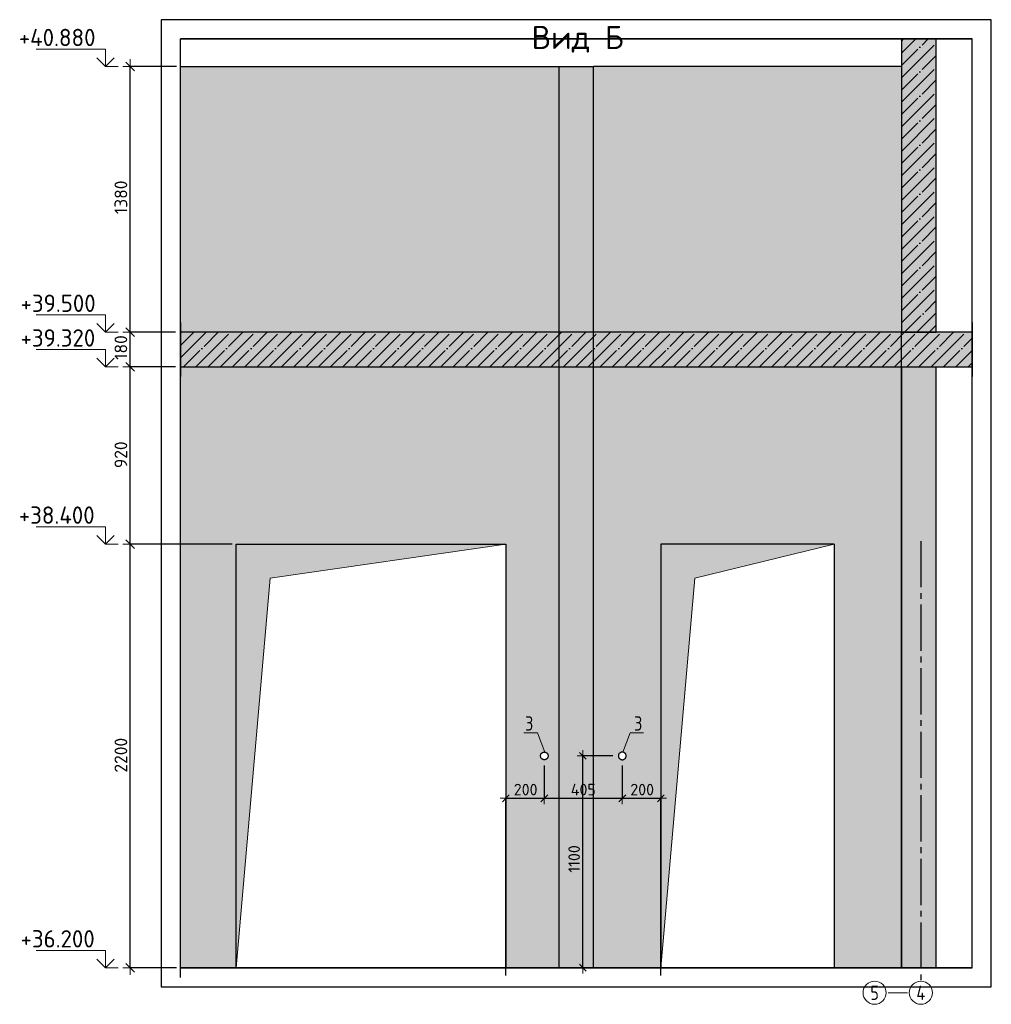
# Model space of a CAD drawing. Header units: millimetres. Extents: x -3057 to 112233, y -2869 to 47508.
# Tile 47 of 48: x 94576 to 99621, y 33501 to 38614. Entities that reach past the tile are written whole.
import ezdxf

# ---------------------------------------------------------------- set-up
doc = ezdxf.new("R2010")
doc.units = ezdxf.units.MM
doc.header["$PDMODE"] = 65
for name, pattern in [('______11', [150, 120, -15, 0, -15]), ('______5', [330, 240, -30, 30, -30]), ('________', [0])]:
    doc.linetypes.add(name, pattern=pattern)
for name, color, linetype, lineweight in [('Standard', 7, 'Continuous', 25), ('Высотная отметки_ общее', 7, 'Continuous', 13), ('Размерная линия_ общее', 7, 'Continuous', 13), ('Размерная линия_ общее_1', 7, 'Continuous', 13)]:
    doc.layers.add(name, color=color, linetype=linetype, lineweight=lineweight)
doc.layers.add('Осевая линия_ общее', color=7, linetype='______5', lineweight=13, true_color=0xa0a0a0)
doc.styles.add('ISOCPEUR', font='ISOCPEUR')
doc.dimstyles.new('DIMSTYLE_3', dxfattribs={"dimtxt": 66, "dimasz": 75, "dimexe": 0, "dimexo": 0, "dimgap": 33, "dimtad": 2, "dimdec": 0, "dimrnd": 5, "dimzin": 12, "dimdsep": 46, "dimtxsty": 'ISOCPEUR', "dimblk1": 'ALL_ML_STRICH', "dimblk2": 'ALL_ML_STRICH', "dimsah": 1, "dimcen": 0, "dimclrd": 7, "dimclre": 256, "dimclrt": 7, "dimadec": 0, "dimazin": 0, "dimtfac": 1, "dimtdec": 0, "dimtix": 1, "dimtmove": 2, "dimatfit": 3, "dimfxl": 0, "dimtzin": 0, "dimlwd": 0, "dimlwe": -3, "dimarcsym": 0})
doc.dimstyles.new('DIMSTYLE_5', dxfattribs={"dimtxt": 60, "dimasz": 60, "dimexe": 0, "dimexo": 0, "dimgap": 30, "dimtad": 2, "dimdec": 0, "dimrnd": 5, "dimzin": 12, "dimdsep": 46, "dimtxsty": 'ISOCPEUR', "dimblk1": 'ALL_ML_STRICH', "dimblk2": 'ALL_ML_STRICH', "dimsah": 1, "dimcen": 0, "dimclrd": 7, "dimclre": 256, "dimclrt": 7, "dimadec": 0, "dimazin": 0, "dimtfac": 1, "dimtdec": 0, "dimtix": 1, "dimtmove": 2, "dimatfit": 3, "dimfxl": 0, "dimtzin": 0, "dimlwd": 0, "dimlwe": -3, "dimarcsym": 0})
doc.dimstyles.new('DIMSTYLE_7', dxfattribs={"dimtxt": 66, "dimasz": 75, "dimexe": 0, "dimexo": 0, "dimgap": 33, "dimtad": 2, "dimdec": 0, "dimrnd": 5, "dimzin": 12, "dimdsep": 46, "dimtxsty": 'ISOCPEUR', "dimblk1": 'ALL_ML_STRICH', "dimblk2": 'ALL_ML_STRICH', "dimsah": 1, "dimcen": 0, "dimclrd": 7, "dimclre": 256, "dimclrt": 7, "dimadec": 0, "dimazin": 0, "dimtfac": 1, "dimtdec": 0, "dimtix": 1, "dimtmove": 2, "dimatfit": 3, "dimfxl": 0, "dimtvp": 1.2, "dimtzin": 0, "dimlwd": 0, "dimlwe": -3, "dimarcsym": 0})

# ---------------------------------------------------------------- blocks, each defined once
blk = doc.blocks.new('ALL_ML_STRICH')
at = {"color": 0, "linetype": 'ByBlock', "lineweight": -2}
for p, q in [((-1, 0), (0.5, 0)), ((-0.3, -0.3), (0.3, 0.3)), ((0, -0.5), (0, 0.5))]:
    blk.add_line(p, q, dxfattribs=at)
blk = doc.blocks.new('*D88')
at = {"layer": 'DEFPOINTS', "color": 7, "linetype": 'Continuous', "lineweight": 13, "transparency": 33554687}
for p in [(95700.2, 35891.4), (95149.6, 33691.4), (95410.8, 33691.4)]:
    blk.add_point(p, dxfattribs=at)
at = {"layer": 'Размерная линия_ общее', "color": 253, "linetype": 'Continuous', "lineweight": -2, "true_color": 0xa0a0a0, "transparency": 33554687}
for p, q in [((95680.2, 35891.4), (95149.6, 35891.4)), ((95390.8, 33691.4), (95149.6, 33691.4))]:
    blk.add_line(p, q, dxfattribs=at)
at = {"layer": 'Размерная линия_ общее', "color": 7, "linetype": 'Continuous', "lineweight": -2, "transparency": 33554687}
blk.add_line((95149.6, 33691.4), (95149.6, 35891.4), dxfattribs=at)
at = {"layer": 'Размерная линия_ общее', "color": 7, "linetype": 'Continuous', "lineweight": 13, "transparency": 33554687, "xscale": 75, "yscale": 75, "zscale": 75}
for p, rotation in [((95149.6, 35891.4), 90), ((95149.6, 33691.4), 270)]:
    blk.add_blockref('ALL_ML_STRICH', p, dxfattribs=dict(at, rotation=rotation))
at = {"layer": 'Размерная линия_ общее', "color": 7, "linetype": 'Continuous', "lineweight": 13, "transparency": 33554687, "insert": (95101.6, 34794.7), "char_height": 66, "width": 264, "attachment_point": 5, "rotation": 90, "style": 'ISOCPEUR'}
blk.add_mtext('\\A1;{2200}', dxfattribs=at)
blk = doc.blocks.new('*D89')
at = {"layer": 'DEFPOINTS', "color": 7, "linetype": 'Continuous', "lineweight": 13, "transparency": 33554687}
for p in [(95405.2, 36811.4), (95149.6, 35891.4), (95700.2, 35891.4)]:
    blk.add_point(p, dxfattribs=at)
at = {"layer": 'Размерная линия_ общее', "color": 253, "linetype": 'Continuous', "lineweight": -2, "true_color": 0xa0a0a0, "transparency": 33554687}
for p, q in [((95385.2, 36811.4), (95149.6, 36811.4)), ((95680.2, 35891.4), (95149.6, 35891.4))]:
    blk.add_line(p, q, dxfattribs=at)
at = {"layer": 'Размерная линия_ общее', "color": 7, "linetype": 'Continuous', "lineweight": -2, "transparency": 33554687}
blk.add_line((95149.6, 35891.4), (95149.6, 36811.4), dxfattribs=at)
at = {"layer": 'Размерная линия_ общее', "color": 7, "linetype": 'Continuous', "lineweight": 13, "transparency": 33554687, "xscale": 75, "yscale": 75, "zscale": 75}
for p, rotation in [((95149.6, 36811.4), 90), ((95149.6, 35891.4), 270)]:
    blk.add_blockref('ALL_ML_STRICH', p, dxfattribs=dict(at, rotation=rotation))
at = {"layer": 'Размерная линия_ общее', "color": 7, "linetype": 'Continuous', "lineweight": 13, "transparency": 33554687, "insert": (95101.6, 36354.7), "char_height": 66, "width": 198, "attachment_point": 5, "rotation": 90, "style": 'ISOCPEUR'}
blk.add_mtext('\\A1;{920}', dxfattribs=at)
blk = doc.blocks.new('*D90')
at = {"layer": 'DEFPOINTS', "color": 7, "linetype": 'Continuous', "lineweight": 13, "transparency": 33554687}
for p in [(95405.2, 36991.4), (95149.6, 36811.4), (95405.2, 36811.4)]:
    blk.add_point(p, dxfattribs=at)
at = {"layer": 'Размерная линия_ общее', "color": 253, "linetype": 'Continuous', "lineweight": -2, "true_color": 0xa0a0a0, "transparency": 33554687}
for p, q in [((95385.2, 36991.4), (95149.6, 36991.4)), ((95385.2, 36811.4), (95149.6, 36811.4))]:
    blk.add_line(p, q, dxfattribs=at)
at = {"layer": 'Размерная линия_ общее', "color": 7, "linetype": 'Continuous', "lineweight": -2, "transparency": 33554687}
blk.add_line((95149.6, 36811.4), (95149.6, 36991.4), dxfattribs=at)
at = {"layer": 'Размерная линия_ общее', "color": 7, "linetype": 'Continuous', "lineweight": 13, "transparency": 33554687, "xscale": 75, "yscale": 75, "zscale": 75}
for p, rotation in [((95149.6, 36991.4), 90), ((95149.6, 36811.4), 270)]:
    blk.add_blockref('ALL_ML_STRICH', p, dxfattribs=dict(at, rotation=rotation))
at = {"layer": 'Размерная линия_ общее', "color": 7, "linetype": 'Continuous', "lineweight": 13, "transparency": 33554687, "insert": (95101.6, 36911.3), "char_height": 66, "width": 198, "attachment_point": 5, "rotation": 90, "style": 'ISOCPEUR'}
blk.add_mtext('\\A1;{180}', dxfattribs=at)
blk = doc.blocks.new('*D91')
at = {"layer": 'DEFPOINTS', "color": 7, "linetype": 'Continuous', "lineweight": 13, "transparency": 33554687}
for p in [(95410.8, 38371.4), (95149.6, 36991.4), (95405.2, 36991.4)]:
    blk.add_point(p, dxfattribs=at)
at = {"layer": 'Размерная линия_ общее', "color": 253, "linetype": 'Continuous', "lineweight": -2, "true_color": 0xa0a0a0, "transparency": 33554687}
for p, q in [((95390.8, 38371.4), (95149.6, 38371.4)), ((95385.2, 36991.4), (95149.6, 36991.4))]:
    blk.add_line(p, q, dxfattribs=at)
at = {"layer": 'Размерная линия_ общее', "color": 7, "linetype": 'Continuous', "lineweight": -2, "transparency": 33554687}
blk.add_line((95149.6, 36991.4), (95149.6, 38371.4), dxfattribs=at)
at = {"layer": 'Размерная линия_ общее', "color": 7, "linetype": 'Continuous', "lineweight": 13, "transparency": 33554687, "xscale": 75, "yscale": 75, "zscale": 75}
for p, rotation in [((95149.6, 38371.4), 90), ((95149.6, 36991.4), 270)]:
    blk.add_blockref('ALL_ML_STRICH', p, dxfattribs=dict(at, rotation=rotation))
at = {"layer": 'Размерная линия_ общее', "color": 7, "linetype": 'Continuous', "lineweight": 13, "transparency": 33554687, "insert": (95101.6, 37691.3), "char_height": 66, "width": 264, "attachment_point": 5, "rotation": 90, "style": 'ISOCPEUR'}
blk.add_mtext('\\A1;{1380}', dxfattribs=at)
blk = doc.blocks.new('COMPLEX_ELEVATIONDIM_0')
at = {"layer": 'Высотная отметки_ общее', "color": 7, "linetype": 'Continuous', "lineweight": 13, "transparency": 33554687}
for p, q in [((95021.6, 38461.4), (94661.6, 38461.4)), ((95021.6, 38371.4), (95021.6, 38461.4)), ((95021.6, 38371.4), (94976.6, 38416.4)), ((95021.6, 38371.4), (95066.6, 38416.4)), ((95021.6, 38371.4), (95021.6, 38371.4)), ((95021.6, 38371.4), (95021.6, 38371.4)), ((95021.6, 38371.4), (95087.8, 38371.4)), ((95021.6, 38371.4), (95021.6, 38371.4)), ((95021.6, 38371.4), (95021.6, 38371.4)), ((95021.6, 37081.4), (94661.6, 37081.4)), ((95021.6, 36991.4), (95021.6, 37081.4)), ((95021.6, 36991.4), (94976.6, 37036.4)), ((95021.6, 36991.4), (95066.6, 37036.4)), ((95021.6, 36991.4), (95021.6, 36991.4)), ((95021.6, 36991.4), (95021.6, 36991.4)), ((95021.6, 36991.4), (95087.8, 36991.4)), ((95021.6, 36991.4), (95021.6, 36991.4)), ((95021.6, 36991.4), (95021.6, 36991.4)), ((95021.6, 36901.4), (94661.6, 36901.4)), ((95021.6, 36811.4), (95021.6, 36901.4)), ((95021.6, 36811.4), (94976.6, 36856.4)), ((95021.6, 36811.4), (95066.6, 36856.4)), ((95021.6, 36811.4), (95021.6, 36811.4)), ((95021.6, 36811.4), (95021.6, 36811.4)), ((95021.6, 36811.4), (95087.8, 36811.4)), ((95021.6, 36811.4), (95021.6, 36811.4)), ((95021.6, 36811.4), (95021.6, 36811.4)), ((95021.6, 35981.4), (94661.6, 35981.4)), ((95021.6, 35891.4), (95021.6, 35981.4)), ((95021.6, 35891.4), (94976.6, 35936.4)), ((95021.6, 35891.4), (95066.6, 35936.4)), ((95021.6, 35891.4), (95021.6, 35891.4)), ((95021.6, 35891.4), (95021.6, 35891.4)), ((95021.6, 35891.4), (95087.8, 35891.4)), ((95021.6, 35891.4), (95021.6, 35891.4)), ((95021.6, 35891.4), (95021.6, 35891.4)), ((95021.6, 33781.4), (94661.6, 33781.4)), ((95021.6, 33691.4), (95021.6, 33781.4)), ((95021.6, 33691.4), (94976.6, 33736.4)), ((95021.6, 33691.4), (95066.6, 33736.4)), ((95021.6, 33691.4), (95021.6, 33691.4)), ((95021.6, 33691.4), (95021.6, 33691.4)), ((95021.6, 33691.4), (95087.8, 33691.4)), ((95021.6, 33691.4), (95021.6, 33691.4)), ((95021.6, 33691.4), (95021.6, 33691.4))]:
    blk.add_line(p, q, dxfattribs=at)
at = {"layer": 'Высотная отметки_ общее', "color": 7, "linetype": 'Continuous', "lineweight": 13, "transparency": 33554687, "char_height": 90, "attachment_point": 7, "style": 'ISOCPEUR'}
for s, insert, width in [('\\W0.96;+40.880', (94571.6, 38476.4), 456.775), ('\\W0.96;+39.500', (94580.6, 37096.4), 447.716), ('\\W0.96;+39.320', (94580.6, 36916.4), 447.716), ('\\W0.96;+38.400', (94571.6, 35996.4), 456.775), ('\\W0.96;+36.200', (94580.6, 33796.4), 447.716)]:
    blk.add_mtext(s, dxfattribs=dict(at, insert=insert, width=width))
blk = doc.blocks.new('*D131')
at = {"layer": 'DEFPOINTS', "color": 7, "linetype": 'Continuous', "lineweight": 13, "transparency": 33554687}
for p in [(97300.2, 34771.4), (97100.2, 34571.3), (97100.2, 33621.4)]:
    blk.add_point(p, dxfattribs=at)
at = {"layer": 'Размерная линия_ общее_1', "color": 253, "linetype": 'Continuous', "lineweight": -2, "true_color": 0xa0a0a0, "transparency": 33554687}
for p, q in [((97300.2, 34741.4), (97300.2, 34571.3)), ((97100.2, 33651.4), (97100.2, 34571.3))]:
    blk.add_line(p, q, dxfattribs=at)
at = {"layer": 'Размерная линия_ общее_1', "color": 7, "linetype": 'Continuous', "lineweight": -2, "transparency": 33554687}
blk.add_line((97100.2, 34571.3), (97300.2, 34571.3), dxfattribs=at)
at = {"layer": 'Размерная линия_ общее_1', "color": 7, "linetype": 'Continuous', "lineweight": 13, "transparency": 33554687, "xscale": 60, "yscale": 60, "zscale": 60, "rotation": 180}
blk.add_blockref('ALL_ML_STRICH', (97100.2, 34571.3), dxfattribs=at)
at = {"layer": 'Размерная линия_ общее_1', "color": 7, "linetype": 'Continuous', "lineweight": 13, "transparency": 33554687, "xscale": 60, "yscale": 60, "zscale": 60}
blk.add_blockref('ALL_ML_STRICH', (97300.2, 34571.3), dxfattribs=at)
at = {"layer": 'Размерная линия_ общее_1', "color": 7, "linetype": 'Continuous', "lineweight": 13, "transparency": 33554687, "insert": (97203.2, 34616.3), "char_height": 60, "width": 180, "attachment_point": 5, "style": 'ISOCPEUR'}
blk.add_mtext('\\A1;{200}', dxfattribs=at)
blk = doc.blocks.new('*D132')
at = {"layer": 'DEFPOINTS', "color": 7, "linetype": 'Continuous', "lineweight": 13, "transparency": 33554687}
for p in [(97300.2, 34771.4), (97705.2, 34771.4), (97300.2, 34571.3)]:
    blk.add_point(p, dxfattribs=at)
at = {"layer": 'Размерная линия_ общее_1', "color": 253, "linetype": 'Continuous', "lineweight": -2, "true_color": 0xa0a0a0, "transparency": 33554687}
for p, q in [((97300.2, 34741.4), (97300.2, 34571.3)), ((97705.2, 34741.4), (97705.2, 34571.3))]:
    blk.add_line(p, q, dxfattribs=at)
at = {"layer": 'Размерная линия_ общее_1', "color": 7, "linetype": 'Continuous', "lineweight": -2, "transparency": 33554687}
blk.add_line((97300.2, 34571.3), (97705.2, 34571.3), dxfattribs=at)
at = {"layer": 'Размерная линия_ общее_1', "color": 7, "linetype": 'Continuous', "lineweight": 13, "transparency": 33554687, "xscale": 60, "yscale": 60, "zscale": 60, "rotation": 180}
blk.add_blockref('ALL_ML_STRICH', (97300.2, 34571.3), dxfattribs=at)
at = {"layer": 'Размерная линия_ общее_1', "color": 7, "linetype": 'Continuous', "lineweight": 13, "transparency": 33554687, "xscale": 60, "yscale": 60, "zscale": 60}
blk.add_blockref('ALL_ML_STRICH', (97705.2, 34571.3), dxfattribs=at)
at = {"layer": 'Размерная линия_ общее_1', "color": 7, "linetype": 'Continuous', "lineweight": 13, "transparency": 33554687, "insert": (97502.7, 34616.3), "char_height": 60, "width": 180, "attachment_point": 5, "style": 'ISOCPEUR'}
blk.add_mtext('\\A1;{405}', dxfattribs=at)
blk = doc.blocks.new('*D133')
at = {"layer": 'DEFPOINTS', "color": 7, "linetype": 'Continuous', "lineweight": 13, "transparency": 33554687}
for p in [(97705.2, 34771.4), (97705.2, 34571.3), (97905.2, 33621.4)]:
    blk.add_point(p, dxfattribs=at)
at = {"layer": 'Размерная линия_ общее_1', "color": 253, "linetype": 'Continuous', "lineweight": -2, "true_color": 0xa0a0a0, "transparency": 33554687}
for p, q in [((97705.2, 34741.4), (97705.2, 34571.3)), ((97905.2, 33651.4), (97905.2, 34571.3))]:
    blk.add_line(p, q, dxfattribs=at)
at = {"layer": 'Размерная линия_ общее_1', "color": 7, "linetype": 'Continuous', "lineweight": -2, "transparency": 33554687}
blk.add_line((97705.2, 34571.3), (97905.2, 34571.3), dxfattribs=at)
at = {"layer": 'Размерная линия_ общее_1', "color": 7, "linetype": 'Continuous', "lineweight": 13, "transparency": 33554687, "xscale": 60, "yscale": 60, "zscale": 60, "rotation": 180}
blk.add_blockref('ALL_ML_STRICH', (97705.2, 34571.3), dxfattribs=at)
at = {"layer": 'Размерная линия_ общее_1', "color": 7, "linetype": 'Continuous', "lineweight": 13, "transparency": 33554687, "xscale": 60, "yscale": 60, "zscale": 60}
blk.add_blockref('ALL_ML_STRICH', (97905.2, 34571.3), dxfattribs=at)
at = {"layer": 'Размерная линия_ общее_1', "color": 7, "linetype": 'Continuous', "lineweight": 13, "transparency": 33554687, "insert": (97808.2, 34616.3), "char_height": 60, "width": 180, "attachment_point": 5, "style": 'ISOCPEUR'}
blk.add_mtext('\\A1;{200}', dxfattribs=at)
blk = doc.blocks.new('*D134')
at = {"layer": 'DEFPOINTS', "color": 7, "linetype": 'Continuous', "lineweight": 13, "transparency": 33554687}
for p in [(97685.2, 34791.4), (97500, 33691.4), (97523.4, 33691.4)]:
    blk.add_point(p, dxfattribs=at)
at = {"layer": 'Размерная линия_ общее_1', "color": 253, "linetype": 'Continuous', "lineweight": -2, "true_color": 0xa0a0a0, "transparency": 33554687}
for p, q in [((97655.2, 34791.4), (97500, 34791.4)), ((97500, 33691.4), (97500, 33691.4))]:
    blk.add_line(p, q, dxfattribs=at)
at = {"layer": 'Размерная линия_ общее_1', "color": 7, "linetype": 'Continuous', "lineweight": -2, "transparency": 33554687}
blk.add_line((97500, 33691.4), (97500, 34791.4), dxfattribs=at)
at = {"layer": 'Размерная линия_ общее_1', "color": 7, "linetype": 'Continuous', "lineweight": 13, "transparency": 33554687, "xscale": 60, "yscale": 60, "zscale": 60}
for p, rotation in [((97500, 34791.4), 90), ((97500, 33691.4), 270)]:
    blk.add_blockref('ALL_ML_STRICH', p, dxfattribs=dict(at, rotation=rotation))
at = {"layer": 'Размерная линия_ общее_1', "color": 7, "linetype": 'Continuous', "lineweight": 13, "transparency": 33554687, "insert": (97455, 34256.4), "char_height": 60, "width": 240, "attachment_point": 5, "rotation": 90, "style": 'ISOCPEUR'}
blk.add_mtext('\\A1;{1100}', dxfattribs=at)

msp = doc.modelspace()

# ---------------------------------------------------------------- hatches: boundary and pattern name
at = {"linetype": 'Continuous', "lineweight": -3, "true_color": 0xc7c7c7, "transparency": 33554687}
msp.add_hatch(color=9, dxfattribs=at).paths.add_polyline_path([(99155.2, 36991.4), (99335.2, 36991.4), (99335.2, 38513.8), (99155.2, 38513.8)])
at = {"linetype": 'Continuous', "lineweight": 13, "transparency": 33554687}
h = msp.add_hatch(color=7, dxfattribs=at)
h.paths.add_polyline_path([(95700.2, 35891.4), (97100.2, 35891.4), (97100.2, 33691.4), (97555.2, 33691.4), (97555.2, 36811.4), (95410.8, 36811.4), (95410.8, 33691.4), (95700.2, 33691.4)])
h.paths.add_polyline_path([(97555.2, 38371.4), (95410.8, 38371.4), (95410.8, 36991.4), (97555.2, 36991.4)])
h.paths.add_polyline_path([(97280.3, 34793.5), (97280.7, 34795.5), (97281.2, 34797.6), (97281.9, 34799.5), (97282.9, 34801.4), (97284, 34803.1), (97285.4, 34804.8), (97286.8, 34806.2), (97288.5, 34807.6), (97290.2, 34808.7), (97292.1, 34809.6), (97294, 34810.4), (97296.1, 34810.9), (97298.1, 34811.3), (97300.2, 34811.4), (97302.3, 34811.3), (97304.4, 34810.9), (97306.4, 34810.4), (97308.4, 34809.6), (97310.2, 34808.7), (97312, 34807.6), (97313.6, 34806.2), (97315.1, 34804.8), (97316.4, 34803.1), (97317.5, 34801.4), (97318.5, 34799.5), (97319.2, 34797.6), (97319.8, 34795.5), (97320.1, 34793.5), (97320.2, 34791.4), (97320.1, 34789.3), (97319.8, 34787.2), (97319.2, 34785.2), (97318.5, 34783.2), (97317.5, 34781.4), (97316.4, 34779.6), (97315.1, 34778), (97313.6, 34776.5), (97312, 34775.2), (97310.2, 34774.1), (97308.4, 34773.1), (97306.4, 34772.4), (97304.4, 34771.8), (97302.3, 34771.5), (97300.2, 34771.4), (97298.1, 34771.5), (97296.1, 34771.8), (97294, 34772.4), (97292.1, 34773.1), (97290.2, 34774.1), (97288.5, 34775.2), (97286.8, 34776.5), (97285.4, 34778), (97284, 34779.6), (97282.9, 34781.4), (97281.9, 34783.2), (97281.2, 34785.2), (97280.7, 34787.2), (97280.3, 34789.3), (97280.2, 34791.4)], flags=16)
msp.add_hatch(color=7, dxfattribs=at).paths.add_polyline_path([(99521.1, 36811.4), (99521.1, 36991.4), (95410.8, 36991.4), (95410.8, 36811.4)])
at = {"layer": 'Standard', "linetype": 'Continuous', "lineweight": 13, "transparency": 33554687}
h = msp.add_hatch(color=7, dxfattribs=at)
h.paths.add_polyline_path([(97905.2, 35891.4), (98805.2, 35891.4), (98805.2, 33691.4), (99155.2, 33691.4), (99155.2, 36811.4), (97555.2, 36811.4), (97555.2, 33691.4), (97905.2, 33691.4)])
h.paths.add_polyline_path([(99155.2, 38371.4), (97555.2, 38371.4), (97555.2, 36991.4), (99155.2, 36991.4)])
h.paths.add_polyline_path([(97685.3, 34793.5), (97685.7, 34795.5), (97686.2, 34797.6), (97686.9, 34799.5), (97687.9, 34801.4), (97689, 34803.1), (97690.4, 34804.8), (97691.8, 34806.2), (97693.5, 34807.6), (97695.2, 34808.7), (97697.1, 34809.6), (97699, 34810.4), (97701.1, 34810.9), (97703.1, 34811.3), (97705.2, 34811.4), (97707.3, 34811.3), (97709.4, 34810.9), (97711.4, 34810.4), (97713.4, 34809.6), (97715.2, 34808.7), (97717, 34807.6), (97718.6, 34806.2), (97720.1, 34804.8), (97721.4, 34803.1), (97722.5, 34801.4), (97723.5, 34799.5), (97724.2, 34797.6), (97724.8, 34795.5), (97725.1, 34793.5), (97725.2, 34791.4), (97725.1, 34789.3), (97724.8, 34787.2), (97724.2, 34785.2), (97723.5, 34783.2), (97722.5, 34781.4), (97721.4, 34779.6), (97720.1, 34778), (97718.6, 34776.5), (97717, 34775.2), (97715.2, 34774.1), (97713.4, 34773.1), (97711.4, 34772.4), (97709.4, 34771.8), (97707.3, 34771.5), (97705.2, 34771.4), (97703.1, 34771.5), (97701.1, 34771.8), (97699, 34772.4), (97697.1, 34773.1), (97695.2, 34774.1), (97693.5, 34775.2), (97691.8, 34776.5), (97690.4, 34778), (97689, 34779.6), (97687.9, 34781.4), (97686.9, 34783.2), (97686.2, 34785.2), (97685.7, 34787.2), (97685.3, 34789.3), (97685.2, 34791.4)], flags=16)
msp.add_hatch(color=7, dxfattribs=at).paths.add_polyline_path([(99335.2, 36811.4), (99155.2, 36811.4), (99155.2, 33691.4), (99335.2, 33691.4)])
at = {"layer": 'Standard', "linetype": 'Continuous', "lineweight": 13, "true_color": 0x5d5d5d, "transparency": 33554687}
for points in [[(95700.2, 33691.4), (95877, 35714.6), (97100.2, 35891.4), (95700.2, 35891.4)], [(97905.2, 33691.4), (98082, 35714.6), (98805.2, 35891.4), (97905.2, 35891.4)]]:
    msp.add_hatch(color=251, dxfattribs=at).paths.add_polyline_path(points)

# ---------------------------------------------------------------- linework, layer by layer
at = {"color": 7, "linetype": 'Continuous', "lineweight": -3, "transparency": 33554687}
for p, q in [((99385.2, 38513.8), (99105.2, 38513.8)), ((99155.2, 38513.8), (99155.2, 36991.4)), ((99335.2, 36991.4), (99335.2, 38513.8)), ((95410.8, 36941.4), (95410.8, 38421.4)), ((95410.8, 38371.4), (97555.2, 38371.4)), ((95410.8, 37041.4), (95410.8, 36761.4)), ((99521.1, 37041.4), (99521.1, 36761.4)), ((99155.2, 36991.4), (95410.8, 36991.4)), ((99335.2, 36991.4), (99155.2, 36991.4)), ((99155.2, 36991.4), (99335.2, 36991.4)), ((99521.1, 36991.4), (99335.2, 36991.4)), ((95410.8, 33641.4), (95410.8, 36861.4)), ((95410.8, 36811.4), (99521.1, 36811.4)), ((95700.2, 33691.4), (95700.2, 35891.4)), ((95700.2, 35891.4), (97100.2, 35891.4)), ((97100.2, 35891.4), (97100.2, 33691.4)), ((97280.2, 34791.4), (97280.3, 34793.5)), ((97280.3, 34789.3), (97280.2, 34791.4)), ((97280.3, 34793.5), (97280.7, 34795.5)), ((97280.7, 34787.2), (97280.3, 34789.3)), ((97280.7, 34795.5), (97281.2, 34797.6)), ((97281.2, 34785.2), (97280.7, 34787.2)), ((97281.2, 34797.6), (97281.9, 34799.5)), ((97281.9, 34783.2), (97281.2, 34785.2)), ((97281.9, 34799.5), (97282.9, 34801.4)), ((97282.9, 34781.4), (97281.9, 34783.2)), ((97282.9, 34801.4), (97284, 34803.1)), ((97284, 34779.6), (97282.9, 34781.4)), ((97284, 34803.1), (97285.4, 34804.8)), ((97285.4, 34778), (97284, 34779.6)), ((97285.4, 34804.8), (97286.8, 34806.2)), ((97286.8, 34776.5), (97285.4, 34778)), ((97286.8, 34806.2), (97288.5, 34807.6)), ((97288.5, 34775.2), (97286.8, 34776.5)), ((97288.5, 34807.6), (97290.2, 34808.7)), ((97290.2, 34774.1), (97288.5, 34775.2)), ((97290.2, 34808.7), (97292.1, 34809.6)), ((97292.1, 34773.1), (97290.2, 34774.1)), ((97292.1, 34809.6), (97294, 34810.4)), ((97294, 34772.4), (97292.1, 34773.1)), ((97294, 34810.4), (97296.1, 34810.9)), ((97296.1, 34771.8), (97294, 34772.4)), ((97296.1, 34810.9), (97298.1, 34811.3)), ((97298.1, 34771.5), (97296.1, 34771.8)), ((97298.1, 34811.3), (97300.2, 34811.4)), ((97300.2, 34771.4), (97298.1, 34771.5)), ((97300.2, 34811.4), (97302.3, 34811.3)), ((97302.3, 34771.5), (97300.2, 34771.4)), ((97302.3, 34811.3), (97304.4, 34810.9)), ((97304.4, 34771.8), (97302.3, 34771.5)), ((97304.4, 34810.9), (97306.4, 34810.4)), ((97306.4, 34772.4), (97304.4, 34771.8)), ((97306.4, 34810.4), (97308.4, 34809.6)), ((97308.4, 34773.1), (97306.4, 34772.4)), ((97308.4, 34809.6), (97310.2, 34808.7)), ((97310.2, 34774.1), (97308.4, 34773.1)), ((97310.2, 34808.7), (97312, 34807.6)), ((97312, 34775.2), (97310.2, 34774.1)), ((97312, 34807.6), (97313.6, 34806.2)), ((97313.6, 34776.5), (97312, 34775.2)), ((97313.6, 34806.2), (97315.1, 34804.8)), ((97315.1, 34778), (97313.6, 34776.5)), ((97315.1, 34804.8), (97316.4, 34803.1)), ((97316.4, 34779.6), (97315.1, 34778)), ((97316.4, 34803.1), (97317.5, 34801.4)), ((97317.5, 34781.4), (97316.4, 34779.6)), ((97317.5, 34801.4), (97318.5, 34799.5)), ((97318.5, 34783.2), (97317.5, 34781.4)), ((97318.5, 34799.5), (97319.2, 34797.6)), ((97319.2, 34785.2), (97318.5, 34783.2)), ((97319.2, 34797.6), (97319.8, 34795.5)), ((97319.8, 34787.2), (97319.2, 34785.2)), ((97319.8, 34795.5), (97320.1, 34793.5)), ((97320.1, 34789.3), (97319.8, 34787.2)), ((97320.1, 34793.5), (97320.2, 34791.4)), ((97320.2, 34791.4), (97320.1, 34789.3)), ((95700.2, 33691.4), (95410.8, 33691.4)), ((97100.2, 33691.4), (97555.2, 33691.4))]:
    msp.add_line(p, q, dxfattribs=at)
at = {"color": 253, "linetype": '______11', "lineweight": -3, "true_color": 0xababab, "transparency": 33554687}
for p, q in [((99155.2, 38375.7), (99293.3, 38513.8)), ((99155.2, 38503), (99166, 38513.8)), ((99155.2, 38248.4), (99335.2, 38428.4)), ((99155.2, 38121.2), (99335.2, 38301.2)), ((99155.2, 37993.9), (99335.2, 38173.9)), ((99155.2, 37866.6), (99335.2, 38046.6)), ((99155.2, 37739.3), (99335.2, 37919.3)), ((99155.2, 37612), (99335.2, 37792)), ((99155.2, 37484.8), (99335.2, 37664.8)), ((99155.2, 37357.5), (99335.2, 37537.5)), ((99155.2, 37230.2), (99335.2, 37410.2)), ((99155.2, 37102.9), (99335.2, 37282.9)), ((99171, 36991.4), (99335.2, 37155.6)), ((99298.2, 36991.4), (99335.2, 37028.4)), ((95410.8, 36922.3), (95479.9, 36991.4)), ((95427.1, 36811.4), (95607.1, 36991.4)), ((95554.4, 36811.4), (95734.4, 36991.4)), ((95681.7, 36811.4), (95861.7, 36991.4)), ((95809, 36811.4), (95989, 36991.4)), ((95936.2, 36811.4), (96116.2, 36991.4)), ((96063.5, 36811.4), (96243.5, 36991.4)), ((96190.8, 36811.4), (96370.8, 36991.4)), ((96318.1, 36811.4), (96498.1, 36991.4)), ((96445.4, 36811.4), (96625.4, 36991.4)), ((96572.6, 36811.4), (96752.6, 36991.4)), ((96699.9, 36811.4), (96879.9, 36991.4)), ((96827.2, 36811.4), (97007.2, 36991.4)), ((96954.5, 36811.4), (97134.5, 36991.4)), ((97081.8, 36811.4), (97261.8, 36991.4)), ((97209, 36811.4), (97389, 36991.4)), ((97336.3, 36811.4), (97516.3, 36991.4)), ((97463.6, 36811.4), (97643.6, 36991.4)), ((97590.9, 36811.4), (97770.9, 36991.4)), ((97718.2, 36811.4), (97898.2, 36991.4)), ((97845.4, 36811.4), (98025.4, 36991.4)), ((97972.7, 36811.4), (98152.7, 36991.4)), ((98100, 36811.4), (98280, 36991.4)), ((98227.3, 36811.4), (98407.3, 36991.4)), ((98354.6, 36811.4), (98534.6, 36991.4)), ((98481.8, 36811.4), (98661.8, 36991.4)), ((98609.1, 36811.4), (98789.1, 36991.4)), ((98736.4, 36811.4), (98916.4, 36991.4)), ((98863.7, 36811.4), (99043.7, 36991.4)), ((98991, 36811.4), (99171, 36991.4)), ((99118.2, 36811.4), (99298.2, 36991.4)), ((99245.5, 36811.4), (99425.5, 36991.4)), ((99372.8, 36811.4), (99521.1, 36959.7)), ((99500.1, 36811.4), (99521.1, 36832.4))]:
    msp.add_line(p, q, dxfattribs=at)
at = {"color": 253, "linetype": '______5', "lineweight": -3, "true_color": 0xababab, "transparency": 33554687}
for p, q in [((99155.2, 38439.3), (99229.6, 38513.8)), ((99155.2, 38312.1), (99335.2, 38492.1)), ((99155.2, 38184.8), (99335.2, 38364.8)), ((99155.2, 38057.5), (99335.2, 38237.5)), ((99155.2, 37930.2), (99335.2, 38110.2)), ((99155.2, 37803), (99335.2, 37983)), ((99155.2, 37675.7), (99335.2, 37855.7)), ((99155.2, 37548.4), (99335.2, 37728.4)), ((99155.2, 37421.1), (99335.2, 37601.1)), ((99155.2, 37293.8), (99335.2, 37473.8)), ((99155.2, 37166.6), (99335.2, 37346.6)), ((99155.2, 37039.3), (99335.2, 37219.3)), ((99234.6, 36991.4), (99335.2, 37092)), ((95410.8, 36985.9), (95416.2, 36991.4)), ((95410.8, 36858.7), (95543.5, 36991.4)), ((95490.8, 36811.4), (95670.8, 36991.4)), ((95618.1, 36811.4), (95798.1, 36991.4)), ((95745.3, 36811.4), (95925.3, 36991.4)), ((95872.6, 36811.4), (96052.6, 36991.4)), ((95999.9, 36811.4), (96179.9, 36991.4)), ((96127.2, 36811.4), (96307.2, 36991.4)), ((96254.4, 36811.4), (96434.4, 36991.4)), ((96381.7, 36811.4), (96561.7, 36991.4)), ((96509, 36811.4), (96689, 36991.4)), ((96636.3, 36811.4), (96816.3, 36991.4)), ((96763.6, 36811.4), (96943.6, 36991.4)), ((96890.8, 36811.4), (97070.8, 36991.4)), ((97018.1, 36811.4), (97198.1, 36991.4)), ((97145.4, 36811.4), (97325.4, 36991.4)), ((97272.7, 36811.4), (97452.7, 36991.4)), ((97400, 36811.4), (97580, 36991.4)), ((97527.2, 36811.4), (97707.2, 36991.4)), ((97654.5, 36811.4), (97834.5, 36991.4)), ((97781.8, 36811.4), (97961.8, 36991.4)), ((97909.1, 36811.4), (98089.1, 36991.4)), ((98036.4, 36811.4), (98216.4, 36991.4)), ((98163.6, 36811.4), (98343.6, 36991.4)), ((98290.9, 36811.4), (98470.9, 36991.4)), ((98418.2, 36811.4), (98598.2, 36991.4)), ((98545.5, 36811.4), (98725.5, 36991.4)), ((98672.8, 36811.4), (98852.8, 36991.4)), ((98800, 36811.4), (98980, 36991.4)), ((98927.3, 36811.4), (99107.3, 36991.4)), ((99054.6, 36811.4), (99234.6, 36991.4)), ((99181.9, 36811.4), (99361.9, 36991.4)), ((99309.1, 36811.4), (99489.1, 36991.4)), ((99436.4, 36811.4), (99521.1, 36896))]:
    msp.add_line(p, q, dxfattribs=at)
at = {"color": 253, "linetype": '________', "lineweight": -3, "true_color": 0xababab, "transparency": 33554687}
for p, q in [((97375.2, 38371.4), (97375.2, 36991.4)), ((97555.2, 33691.4), (97555.2, 38371.4)), ((97555.2, 33691.4), (97555.2, 38371.4)), ((97375.2, 36991.4), (97375.2, 36811.4)), ((97375.2, 36991.4), (97375.2, 36811.4)), ((97555.2, 36811.4), (97555.2, 36991.4)), ((97375.2, 36811.4), (97375.2, 33691.4))]:
    msp.add_line(p, q, dxfattribs=at)
at = {"layer": 'Standard', "color": 52, "linetype": 'Continuous', "lineweight": -3, "transparency": 33554687}
for p, q in [((95410.8, 33691.4), (95410.8, 38513.8)), ((95410.8, 33691.4), (95410.8, 38513.8)), ((95410.8, 38513.8), (99521.1, 38513.8)), ((99521.1, 38513.8), (95410.8, 38513.8)), ((99521.1, 33691.4), (99521.1, 38513.8)), ((99521.1, 33691.4), (99521.1, 38513.8)), ((95410.8, 33691.4), (99521.1, 33691.4)), ((99521.1, 33691.4), (95410.8, 33691.4))]:
    msp.add_line(p, q, dxfattribs=at)
at = {"layer": 'Standard', "color": 253, "linetype": '________', "lineweight": -3, "true_color": 0xababab, "transparency": 33554687}
for p, q in [((97555.2, 33691.4), (97555.2, 38371.4)), ((99155.2, 36811.4), (99155.2, 36991.4))]:
    msp.add_line(p, q, dxfattribs=at)
at = {"layer": 'Standard', "color": 7, "linetype": 'Continuous', "lineweight": -3, "transparency": 33554687}
for p, q in [((99155.2, 38371.4), (97555.2, 38371.4)), ((99155.2, 33691.4), (99155.2, 36811.4)), ((99155.2, 36811.4), (99155.2, 33691.4)), ((99335.2, 33691.4), (99335.2, 36811.4)), ((97905.2, 35891.4), (97905.2, 33691.4)), ((98805.2, 35891.4), (97905.2, 35891.4)), ((98805.2, 35891.4), (98805.2, 33691.4)), ((97685.3, 34793.5), (97685.2, 34791.4)), ((97685.2, 34791.4), (97685.3, 34789.3)), ((97685.7, 34795.5), (97685.3, 34793.5)), ((97685.3, 34789.3), (97685.7, 34787.2)), ((97686.2, 34797.6), (97685.7, 34795.5)), ((97685.7, 34787.2), (97686.2, 34785.2)), ((97686.9, 34799.5), (97686.2, 34797.6)), ((97686.2, 34785.2), (97686.9, 34783.2)), ((97687.9, 34801.4), (97686.9, 34799.5)), ((97686.9, 34783.2), (97687.9, 34781.4)), ((97689, 34803.1), (97687.9, 34801.4)), ((97687.9, 34781.4), (97689, 34779.6)), ((97690.4, 34804.8), (97689, 34803.1)), ((97689, 34779.6), (97690.4, 34778)), ((97691.8, 34806.2), (97690.4, 34804.8)), ((97690.4, 34778), (97691.8, 34776.5)), ((97693.5, 34807.6), (97691.8, 34806.2)), ((97691.8, 34776.5), (97693.5, 34775.2)), ((97695.2, 34808.7), (97693.5, 34807.6)), ((97693.5, 34775.2), (97695.2, 34774.1)), ((97697.1, 34809.6), (97695.2, 34808.7)), ((97695.2, 34774.1), (97697.1, 34773.1)), ((97699, 34810.4), (97697.1, 34809.6)), ((97697.1, 34773.1), (97699, 34772.4)), ((97701.1, 34810.9), (97699, 34810.4)), ((97699, 34772.4), (97701.1, 34771.8)), ((97703.1, 34811.3), (97701.1, 34810.9)), ((97701.1, 34771.8), (97703.1, 34771.5)), ((97705.2, 34811.4), (97703.1, 34811.3)), ((97703.1, 34771.5), (97705.2, 34771.4)), ((97707.3, 34811.3), (97705.2, 34811.4)), ((97705.2, 34771.4), (97707.3, 34771.5)), ((97709.4, 34810.9), (97707.3, 34811.3)), ((97707.3, 34771.5), (97709.4, 34771.8)), ((97711.4, 34810.4), (97709.4, 34810.9)), ((97709.4, 34771.8), (97711.4, 34772.4)), ((97713.4, 34809.6), (97711.4, 34810.4)), ((97711.4, 34772.4), (97713.4, 34773.1)), ((97715.2, 34808.7), (97713.4, 34809.6)), ((97713.4, 34773.1), (97715.2, 34774.1)), ((97717, 34807.6), (97715.2, 34808.7)), ((97715.2, 34774.1), (97717, 34775.2)), ((97718.6, 34806.2), (97717, 34807.6)), ((97717, 34775.2), (97718.6, 34776.5)), ((97720.1, 34804.8), (97718.6, 34806.2)), ((97718.6, 34776.5), (97720.1, 34778)), ((97721.4, 34803.1), (97720.1, 34804.8)), ((97720.1, 34778), (97721.4, 34779.6)), ((97722.5, 34801.4), (97721.4, 34803.1)), ((97721.4, 34779.6), (97722.5, 34781.4)), ((97723.5, 34799.5), (97722.5, 34801.4)), ((97722.5, 34781.4), (97723.5, 34783.2)), ((97724.2, 34797.6), (97723.5, 34799.5)), ((97723.5, 34783.2), (97724.2, 34785.2)), ((97724.8, 34795.5), (97724.2, 34797.6)), ((97724.2, 34785.2), (97724.8, 34787.2)), ((97725.1, 34793.5), (97724.8, 34795.5)), ((97724.8, 34787.2), (97725.1, 34789.3)), ((97725.2, 34791.4), (97725.1, 34793.5)), ((97725.1, 34789.3), (97725.2, 34791.4)), ((97555.2, 33691.4), (97905.2, 33691.4)), ((98805.2, 33691.4), (99155.2, 33691.4)), ((99335.2, 33691.4), (99155.2, 33691.4))]:
    msp.add_line(p, q, dxfattribs=at)
msp.add_lwpolyline([(95310.8, 33591.4), (99621.1, 33591.4), (99621.1, 38613.8), (95310.8, 38613.8), (95310.8, 33591.4)], dxfattribs=at)
at = {"layer": 'Осевая линия_ общее', "color": 253, "linetype": '______5', "lineweight": -3, "true_color": 0xa0a0a0, "transparency": 33554687}
msp.add_line((99255.2, 35906.9), (99255.2, 33621.4), dxfattribs=at)
at = {"layer": 'Осевая линия_ общее', "color": 7, "linetype": 'Continuous', "lineweight": 13, "transparency": 33554687}
msp.add_line((99185.2, 33561.4), (99085.2, 33561.4), dxfattribs=at)
for points in [[(95700.2, 33691.4), (95877, 35714.6), (97100.2, 35891.4)], [(97905.2, 33691.4), (98082, 35714.6), (98805.2, 35891.4)], [(97302.3, 34811.3), (97264.3, 34910.2), (97194.3, 34910.2)], [(97707.3, 34811.3), (97745.3, 34910.2), (97815.3, 34910.2)]]:
    msp.add_lwpolyline(points, dxfattribs=at)
for centre in [(99015.2, 33561.4), (99255.2, 33561.4)]:
    msp.add_circle(centre, 60, dxfattribs=at)

# ---------------------------------------------------------------- block references
at = {"layer": 'Высотная отметки_ общее', "color": 7, "linetype": 'Continuous', "lineweight": 13, "transparency": 33554687}
msp.add_blockref('COMPLEX_ELEVATIONDIM_0', (0, 0), dxfattribs=at)

# ---------------------------------------------------------------- texts
at = {"layer": 'Standard', "color": 7, "linetype": 'Continuous', "lineweight": 13, "transparency": 33554687, "style": 'ISOCPEUR'}
for s, insert, char_height, width, attachment_point in [('\\A1;{\\fISOCPEUR|i0|b0;\\H120.000000;\\W1.000000;\\C7;Вид Б}\\P', (97234.1, 38512.2), 120, 488.842, 4), ('\\A1;{\\fISOCPEUR|i0|b0;\\H75.000000;\\W0.800000;\\C7;3}\\P', (97221.8, 34959.7), 75, 65.333, 5), ('\\A1;{\\fISOCPEUR|i0|b0;\\H75.000000;\\W0.800000;\\C7;3}\\P', (97787.8, 34959.7), 75, 65.333, 5), ('\\A1;{\\fISOCPEUR|i0|b0;\\H75.000000;\\W0.800000;\\C7;5}\\P', (99015.2, 33561.4), 75, 65.333, 5), ('\\A1;{\\fISOCPEUR|i0|b0;\\H75.000000;\\W0.800000;\\C7;4}\\P', (99255.2, 33561.4), 75, 72, 5)]:
    msp.add_mtext(s, dxfattribs=dict(at, insert=insert, char_height=char_height, width=width, attachment_point=attachment_point))

# ---------------------------------------------------------------- dimensions: what is measured, and where the dimension line sits
at = {"layer": 'Размерная линия_ общее', "color": 7, "linetype": 'Continuous', "lineweight": 13, "transparency": 33554687}
for base, p1, p2, dimstyle, picture, middle in [((95149.6, 38371.4), (95385.2, 36991.4), (95390.8, 38371.4), 'DIMSTYLE_3', '*D91', (95101.6, 37691.3)), ((95149.6, 36991.4), (95385.2, 36811.4), (95385.2, 36991.4), 'DIMSTYLE_7', '*D90', (95101.6, 36911.3)), ((95149.6, 36811.4), (95680.2, 35891.4), (95385.2, 36811.4), 'DIMSTYLE_3', '*D89', (95101.6, 36354.7)), ((95149.6, 35891.4), (95390.8, 33691.4), (95680.2, 35891.4), 'DIMSTYLE_3', '*D88', (95101.6, 34794.7))]:
    dim = msp.add_linear_dim(base=base, p1=p1, p2=p2, angle=90, dimstyle=dimstyle, override={"dimpost": '<>', "dimclrd": 7, "dimclre": 253, "dimclrt": 7, "dimlwd": 0, "dimlwe": 65533}, dxfattribs=at)
    dim.commit()
    dim.dimension.update_dxf_attribs({"geometry": picture, "text_midpoint": middle, "dimtype": 160})
at = {"layer": 'Размерная линия_ общее_1', "color": 7, "linetype": 'Continuous', "lineweight": 13, "transparency": 33554687}
dim = msp.add_linear_dim(base=(97500, 34791.4), p1=(97500, 33691.4), p2=(97655.2, 34791.4), angle=90, dimstyle='DIMSTYLE_5', override={"dimpost": '<>', "dimclrd": 7, "dimclre": 253, "dimclrt": 7, "dimlwd": 0, "dimlwe": 65533}, dxfattribs=at)
dim.commit()
dim.dimension.update_dxf_attribs({"geometry": '*D134', "text_midpoint": (97455, 34256.4), "dimtype": 160})
for base, p1, p2, picture, middle in [((97300.2, 34571.3), (97100.2, 33651.4), (97300.2, 34741.4), '*D131', (97203.2, 34616.3)), ((97705.2, 34571.3), (97300.2, 34741.4), (97705.2, 34741.4), '*D132', (97502.7, 34616.3)), ((97905.2, 34571.3), (97705.2, 34741.4), (97905.2, 33651.4), '*D133', (97808.2, 34616.3))]:
    dim = msp.add_linear_dim(base=base, p1=p1, p2=p2, dimstyle='DIMSTYLE_5', override={"dimpost": '<>', "dimclrd": 7, "dimclre": 253, "dimclrt": 7, "dimlwd": 0, "dimlwe": 65533}, dxfattribs=at)
    dim.commit()
    dim.dimension.update_dxf_attribs({"geometry": picture, "text_midpoint": middle, "dimtype": 160})

doc.saveas('drawing.dxf')
